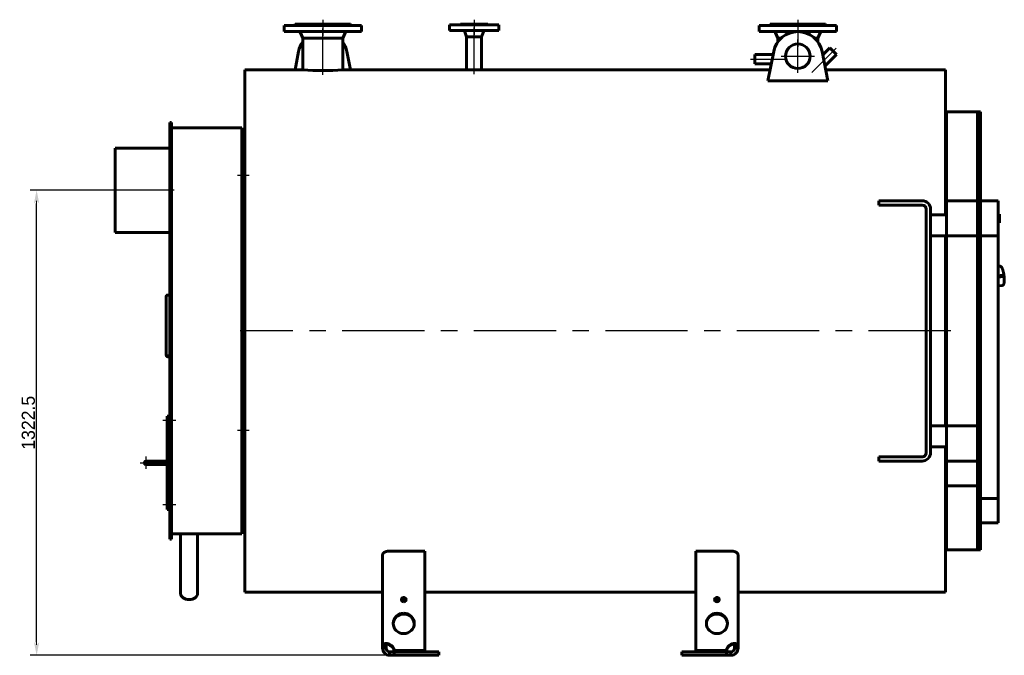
# Model space of a CAD drawing. Header units: millimetres. Extents: x 0 to 4382, y -164 to 841.
# Tile 3 of 6: x 1367 to 1740, y -120 to 121. Entities that reach past the tile are written whole.
import ezdxf

# ---------------------------------------------------------------- set-up
doc = ezdxf.new("R2010")
doc.units = ezdxf.units.MM
for name, pattern in [('CENTER_per1_scale0.019685', [1, 0.625, -0.125, 0.125, -0.125]), ('CENTER_per1_scale0.029528', [1.5, 0.9375, -0.1875, 0.1875, -0.1875]), ('CENTER_per1_scale0.157480', [8, 5, -1, 1, -1]), ('CENTER_per1_scale0.196850', [10, 6.25, -1.25, 1.25, -1.25]), ('CENTER_per1_scale0.228346', [11.6, 7.25, -1.45, 1.45, -1.45]), ('CENTER_per1_scale0.314961', [16, 10, -2, 2, -2]), ('CENTER_per1_scale0.354331', [18, 11.25, -2.25, 2.25, -2.25]), ('CENTER_per1_scale0.533113', [27.082164, 16.926353, -3.385271, 3.385271, -3.385271]), ('CENTER_per1_scale0.935039', [47.5, 29.6875, -5.9375, 5.9375, -5.9375]), ('CENTER_per28_scale0.981299', [49.85, 31.15625, -6.23125, 6.23125, -6.23125]), ('CENTER_per2_scale0.688976', [35, 21.875, -4.375, 4.375, -4.375]), ('CENTER_per2_scale0.720531', [36.602983, 22.876864, -4.575373, 4.575373, -4.575373]), ('CENTER_per2_scale0.738189', [37.5, 23.4375, -4.6875, 4.6875, -4.6875]), ('CENTER_per3_scale0.703969', [35.761614, 22.351008, -4.470202, 4.470202, -4.470202]), ('CENTER_per3_scale0.711438', [36.141039, 22.58815, -4.51763, 4.51763, -4.51763]), ('CENTER_per4_scale0.762795', [38.75, 24.21875, -4.84375, 4.84375, -4.84375])]:
    doc.linetypes.add(name, pattern=pattern)
doc.styles.add('TextStyle_1', font='T-FLEX Type A.TTF', dxfattribs={"height": 5})
doc.dimstyles.new('DIM_ST_1', dxfattribs={"dimtxt": 5, "dimasz": 5, "dimexe": 2.5, "dimexo": 0, "dimtad": 1, "dimlfac": 7.5, "dimrnd": 0.01, "dimdsep": 46, "dimtxsty": 'TextStyle_1', "dimblk": 'Arrow_3_C7_Status', "dimcen": 0.09, "dimclrd": 7, "dimclre": 7, "dimclrt": 7, "dimazin": 0, "dimtfac": 1, "dimtdec": 0, "dimtmove": 0, "dimatfit": 0, "dimldrblk": 'NONE', "dimfxl": 1, "dimtvp": 1, "dimtolj": 1, "dimarcsym": 0})

# ---------------------------------------------------------------- blocks, each defined once
blk = doc.blocks.new('Arrow_3_C7_Status')
at = {"color": 7, "linetype": 'Continuous', "lineweight": 0}
blk.add_line((-1, 0), (-0.8, 0), dxfattribs=at)
at = {"color": 7}
blk.add_solid([(-1, -0.2), (0, 0), (-0.8, 0), (-1, 0.2)], dxfattribs=at)
blk = doc.blocks.new('*D7')
at = {"color": 7, "lineweight": -2}
for p, q in [((-168.45, 56.67), (-200.73, 56.67)), ((-198.23, -114.67), (-198.23, 51.67)), ((-62.72, -119.67), (-200.73, -119.67))]:
    blk.add_line(p, q, dxfattribs=at)
at = {"layer": 'Defpoints', "color": 0}
for p in [(-198.23, 56.67), (-168.45, 56.67), (-62.72, -119.67)]:
    blk.add_point(p, dxfattribs=at)
at = {"color": 7, "lineweight": -2, "xscale": 5, "yscale": 5, "zscale": 5}
for p, rotation in [((-198.23, 56.67), 89.9999999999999), ((-198.23, -119.67), 269.9999999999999)]:
    blk.add_blockref('Arrow_3_C7_Status', p, dxfattribs=dict(at, rotation=rotation))
at = {"color": 7, "insert": (-201.35, -31.5), "char_height": 5, "attachment_point": 5, "rotation": 90, "style": 'TextStyle_1'}
blk.add_mtext('\\A1;1322.5{\\H0.5x;\\S^ ;}', dxfattribs=at)
blk = doc.blocks.new('_None')
blk = doc.blocks.new('Проекция_1')
at = {"color": 7, "linetype": 'Continuous', "lineweight": 60}
for p, q in [((-100.3159, 119.6667), (-99.5141, 119.6667)), ((-100.3159, 119.6667), (-100.3159, 119.4667)), ((-99.5141, 119.6667), (-79.2493, 119.6667)), ((-79.2493, 119.4667), (-79.2493, 119.6667)), ((-41.7826, 119.4), (-23.1159, 119.4)), ((-41.7826, 119.4), (-41.7826, 117.2667)), ((-37.6493, 119.6667), (-27.2493, 119.6667)), ((-37.6493, 119.6667), (-37.6493, 119.5333)), ((-27.2493, 119.5333), (-27.2493, 119.6667)), ((-23.1159, 117.2667), (-23.1159, 119.4)), ((100.7507, 119.6667), (79.684, 119.6667)), ((79.684, 119.6667), (79.684, 119.4667)), ((100.7507, 119.4667), (100.7507, 119.6667)), ((-103.3328, 119.1333), (-104.4493, 119.1333)), ((-104.4493, 119.1333), (-104.4493, 116.8667)), ((-103.3328, 116.8667), (-104.4493, 116.8667)), ((-75.1159, 119.1333), (-103.3328, 119.1333)), ((-75.1159, 116.8667), (-103.3328, 116.8667)), ((-100.5159, 119.2667), (-99.6989, 119.2667)), ((-100.5159, 119.2667), (-100.5159, 119.1333)), ((-99.6989, 119.2667), (-79.0493, 119.2667)), ((-98.2422, 116.3443), (-97.4026, 114.3333)), ((-82.1626, 114.3333), (-81.323, 116.3443)), ((-79.0493, 119.1333), (-79.0493, 119.2667)), ((-75.1159, 116.8667), (-75.1159, 119.1333)), ((-41.7826, 117.2667), (-23.1159, 117.2667)), ((-35.9872, 116.7494), (-35.2759, 114.8667)), ((-29.6226, 114.8667), (-28.9114, 116.7494)), ((75.5507, 119.1333), (104.884, 119.1333)), ((75.5507, 119.1333), (75.5507, 116.8667)), ((75.5507, 116.8667), (104.884, 116.8667)), ((100.9507, 119.2667), (79.484, 119.2667)), ((79.484, 119.2667), (79.484, 119.1333)), ((81.7578, 116.3443), (82.5974, 114.3333)), ((97.8374, 114.3333), (98.677, 116.3443)), ((100.9507, 119.1333), (100.9507, 119.2667)), ((104.884, 116.8667), (104.884, 119.1333)), ((-97.4026, 114.3333), (-97.4026, 112.7333)), ((-97.4026, 114.3333), (-96.8226, 114.3333)), ((-97.4026, 112.7333), (-97.4026, 102.3333)), ((-96.8226, 114.3333), (-82.1626, 114.3333)), ((-82.1626, 112.7333), (-82.1626, 114.3333)), ((-82.1626, 102.3333), (-82.1626, 112.7333)), ((-35.2759, 114.8667), (-35.2759, 102.3333)), ((-35.2759, 114.8667), (-29.6226, 114.8667)), ((-29.6226, 102.3333), (-29.6226, 114.8667)), ((82.5974, 114.3333), (82.5974, 112.8573)), ((83.8947, 114.3333), (82.5974, 114.3333)), ((97.8374, 114.3333), (96.5401, 114.3333)), ((97.8374, 112.8573), (97.8374, 114.3333)), ((-100.3148, 102.3333), (-98.9379, 109.282)), ((-80.6273, 109.282), (-79.2504, 102.3333)), ((78.8448, 98.0921), (81.0621, 109.282)), ((99.3727, 109.282), (101.59, 98.0921)), ((102.278, 110.6435), (99.628, 107.9935)), ((102.278, 110.6435), (104.8142, 108.1073)), ((73.9308, 106.3333), (73.9308, 108.1267)), ((80.8331, 108.1267), (73.9308, 108.1267)), ((73.9308, 104.54), (73.9308, 106.3333)), ((73.9308, 104.54), (80.1225, 104.54)), ((100.4669, 103.76), (104.8142, 108.1073)), ((-119.3826, 3.3333), (-119.3826, 102.3333)), ((-97.4026, 102.3333), (-119.3826, 102.3333)), ((-35.2759, 102.3333), (-82.1626, 102.3333)), ((79.6852, 102.3333), (-29.6226, 102.3333)), ((146.2174, 102.3333), (100.7496, 102.3333)), ((146.2174, 102.3333), (146.2174, 47.3333)), ((101.59, 98.0921), (78.8448, 98.0921)), ((146.4841, 52.6667), (146.4841, 86.3333)), ((158.3507, 86.3333), (146.4841, 86.3333)), ((158.3507, 52.6667), (158.3507, 86.3333)), ((159.4174, 86.3333), (158.3507, 86.3333)), ((158.3507, 52.6667), (158.3507, 86.3333)), ((159.4174, 52.6667), (159.4174, 86.3333)), ((-147.7826, 77.3204), (-147.7826, 82.3333)), ((-147.1159, 82.3333), (-147.7826, 82.3333)), ((-147.1159, 77.3204), (-147.1159, 82.3333)), ((146.4841, 84.4333), (146.2174, 84.4333)), ((-120.4493, 80.3333), (-147.1159, 80.3333)), ((-120.4493, 80.3333), (-120.4493, 3.3333)), ((-147.7826, 77.3204), (-147.7826, 76.8974)), ((-147.7826, 70.2308), (-147.7826, 76.8974)), ((-147.7826, 76.8974), (-147.1159, 76.8974)), ((-147.1159, 77.3204), (-147.1159, 76.8974)), ((-147.1159, 70.2308), (-147.1159, 76.8974)), ((-168.4493, 40.6667), (-168.4493, 72.6667)), ((-168.4493, 72.6667), (-147.7826, 72.6667)), ((-147.7826, 64.3063), (-147.7826, 70.2308)), ((-147.1159, 64.3063), (-147.1159, 70.2308)), ((-147.7826, 59.5613), (-147.7826, 64.3063)), ((-147.1159, 64.3063), (-147.1159, 59.5613)), ((-119.3826, 63.2259), (-120.4493, 63.2259)), ((-120.4493, 61.3592), (-119.3826, 61.3592)), ((-147.7826, 59.5613), (-147.7826, -75.6667)), ((-147.1159, 59.5613), (-147.1159, -75.6667)), ((120.8841, 52.6667), (122.5507, 52.6667)), ((120.8841, 51.0667), (120.8841, 52.6667)), ((122.5507, 52.6667), (133.8439, 52.6667)), ((133.8439, 52.6667), (135.5106, 52.6667)), ((137.2841, 52.6667), (135.5106, 52.6667)), ((146.4841, 52.6667), (158.3507, 52.6667)), ((146.4841, 47.3333), (146.4841, 52.6667)), ((158.3507, 52.6667), (159.4174, 52.6667)), ((158.3507, 52.6667), (158.3507, 39.3333)), ((158.3507, 39.3333), (158.3507, 52.6667)), ((159.4174, 52.6667), (159.4174, 39.3333)), ((159.4174, 52.6667), (159.4174, 39.3333)), ((166.0841, 52.6667), (159.4174, 52.6667)), ((166.0841, 39.3333), (166.0841, 52.6667)), ((122.5507, 51.0667), (120.8841, 51.0667)), ((122.5507, 51.0667), (133.8439, 51.0667)), ((135.5106, 51.0667), (133.8439, 51.0667)), ((137.2841, 51.0667), (135.5106, 51.0667)), ((138.8841, 49.4667), (138.8841, -42.8)), ((140.4841, 49.4667), (140.4841, -42.8)), ((140.4841, 47.3333), (146.4841, 47.3333)), ((146.4841, 39.3333), (146.4841, 47.3333)), ((166.6441, 47.5997), (166.0841, 47.5997)), ((166.6441, 44.2659), (166.6441, 47.5997)), ((166.6441, 47.5935), (166.6441, 47.5935)), ((166.6441, 44.2659), (166.0841, 44.2659)), ((166.0841, 44.2581), (166.6441, 44.2581)), ((166.6441, 44.2616), (166.6441, 44.2637)), ((166.6441, 44.2586), (166.6441, 44.2616)), ((-168.4493, 40.6667), (-147.7826, 40.6667)), ((146.4841, 39.3333), (140.4841, 39.3333)), ((146.2174, 39.3333), (146.2174, -32.6667)), ((146.4841, -32.6667), (146.4841, 39.3333)), ((158.3507, 39.3333), (146.4841, 39.3333)), ((159.4174, 39.3333), (158.3507, 39.3333)), ((158.3507, 39.3333), (158.3507, 3.3333)), ((158.3507, -32.6667), (158.3507, 39.3333)), ((159.4174, 39.3333), (159.4174, 3.3333)), ((159.4174, 39.3333), (166.0841, 39.3333)), ((166.0841, -60.2635), (166.0841, 39.3333)), ((166.717, 27.8454), (166.0841, 27.7606)), ((167.8822, 24.4312), (166.0841, 24.1903)), ((166.0841, 23.7288), (167.9411, 23.9776)), ((167.914, 24.4326), (167.8888, 24.4318)), ((167.9014, 24.4323), (167.9178, 24.4327)), ((167.959, 23.9826), (167.9873, 23.994)), ((168.0001, 24.3757), (168.0206, 24.2216)), ((168.0431, 24.3809), (168.0634, 24.2282)), ((168.0634, 24.2282), (168.0822, 24.0756)), ((166.0841, 20.3618), (167.6907, 20.577)), ((-149.1159, 16.4762), (-149.1159, -5.5009)), ((-147.7826, 16.9443), (-148.4493, 16.9443)), ((-120.4493, 3.3333), (-120.4493, -73.6667)), ((-119.3826, 3.3333), (-119.3826, -95.6667)), ((158.3507, 3.3333), (158.3507, -32.6667)), ((159.4174, 3.3333), (159.4174, -32.6667)), ((-119.3826, -0.9022), (-120.4493, -0.9022)), ((-119.3826, -0.9109), (-120.4493, -0.9109)), ((-120.4493, -0.9227), (-119.3826, -0.9227)), ((-119.3826, -1.282), (-120.4493, -1.282)), ((-120.4493, -1.3388), (-119.3826, -1.3388)), ((-120.4493, -2.7689), (-119.3826, -2.7689)), ((-149.1159, -5.8285), (-149.1159, -5.5009)), ((-148.4493, -6.1577), (-147.7826, -6.1577)), ((-148.4493, -6.4665), (-147.7826, -6.4665)), ((-148.7159, -30.3333), (-148.7159, -29)), ((-148.7159, -29), (-148.0493, -29)), ((-148.0493, -29), (-148.0493, -30.3333)), ((-148.7159, -30.3333), (-148.7159, -63)), ((-147.7826, -30), (-148.0493, -30)), ((-148.0493, -63), (-148.0493, -30.3333)), ((-148.0493, -31.3333), (-147.7826, -31.3333)), ((-119.3826, -33.4693), (-120.4493, -33.4693)), ((140.4841, -32.6667), (146.4841, -32.6667)), ((158.3507, -32.6667), (146.4841, -32.6667)), ((146.4841, -40.6667), (146.4841, -32.6667)), ((158.3507, -46), (158.3507, -32.6667)), ((159.4174, -32.6667), (158.3507, -32.6667)), ((158.3507, -32.6667), (158.3507, -46)), ((159.4174, -46), (159.4174, -32.6667)), ((-120.4493, -35.3359), (-119.3826, -35.3359)), ((146.4841, -40.6667), (140.4841, -40.6667)), ((146.2174, -40.6667), (146.2174, -95.6667)), ((146.4841, -40.6667), (146.4841, -46)), ((120.8841, -44.4), (122.5507, -44.4)), ((120.8841, -46), (120.8841, -44.4)), ((122.5507, -44.4), (133.8439, -44.4)), ((133.8439, -44.4), (135.5106, -44.4)), ((137.2841, -44.4), (135.5106, -44.4)), ((-155.0493, -46), (-156.7159, -46)), ((-156.7159, -47.3333), (-155.0493, -47.3333)), ((-148.7159, -46), (-155.0493, -46)), ((-148.7159, -46), (-155.0493, -46)), ((-155.0493, -47.3333), (-148.7159, -47.3333)), ((122.5507, -46), (120.8841, -46)), ((122.5507, -46), (133.8439, -46)), ((135.5106, -46), (133.8439, -46)), ((137.2841, -46), (135.5106, -46)), ((146.4841, -55.3565), (146.4841, -46)), ((146.4841, -46), (158.3507, -46)), ((158.3507, -46), (158.3507, -79.6667)), ((158.3507, -46), (159.4174, -46)), ((158.3507, -55.3565), (158.3507, -46)), ((159.4174, -46), (159.4174, -79.6667)), ((146.4841, -55.3565), (158.3507, -55.3565)), ((146.4841, -55.3565), (146.4841, -79.6667)), ((146.4841, -55.3565), (158.3507, -55.3565)), ((158.3507, -55.3565), (158.3507, -79.6667)), ((-148.7159, -64.3333), (-148.7159, -63)), ((-147.7826, -62), (-148.0493, -62)), ((-148.0493, -63), (-148.0493, -64.3333)), ((-148.0493, -63.3333), (-147.7826, -63.3333)), ((159.4174, -69.3922), (159.4174, -60.2635)), ((159.4174, -60.2635), (166.0841, -60.2635)), ((166.0841, -60.2635), (166.0841, -69.3922)), ((-148.0493, -64.3333), (-148.7159, -64.3333)), ((166.0841, -69.3922), (159.4174, -69.3922)), ((-147.1159, -73.6667), (-143.6693, -73.6667)), ((-143.6693, -73.6667), (-140.4493, -73.6667)), ((-143.6693, -73.6667), (-143.6693, -96.2328)), ((-140.4493, -73.6667), (-137.2293, -73.6667)), ((-137.2293, -73.6667), (-120.4493, -73.6667)), ((-137.2293, -73.6667), (-137.2293, -96.2328)), ((-147.7826, -75.6667), (-147.1159, -75.6667)), ((146.2174, -77.7667), (146.4841, -77.7667)), ((-67.1159, -116.1375), (-67.1159, -81.5946)), ((-64.4493, -80.1302), (-51.1159, -80.1302)), ((-51.1159, -80.1302), (-51.1159, -117.8595)), ((51.5507, -80.1302), (64.8841, -80.1302)), ((51.5507, -117.8595), (51.5507, -80.1302)), ((67.5507, -81.5946), (67.5507, -116.1375)), ((146.4841, -79.6667), (158.3507, -79.6667)), ((158.3507, -79.6667), (159.4174, -79.6667)), ((-119.3826, -95.6667), (-67.1159, -95.6667)), ((-51.1159, -95.6667), (51.5507, -95.6667)), ((67.5507, -95.6667), (146.2174, -95.6667)), ((-140.4498, -98.5097), (-140.4497, -98.5097)), ((-140.4488, -98.5097), (-140.4488, -98.5097)), ((-64.4493, -115.7924), (-64.4493, -115.4473)), ((64.8841, -115.7924), (64.8841, -115.4473)), ((-67.1159, -116.1375), (-67.1159, -117)), ((-67.1159, -116.1375), (-65.7826, -116.1375)), ((-67.1159, -117), (-65.7826, -117)), ((-65.7826, -116.1375), (-65.7826, -117)), ((-64.4493, -118.3333), (-62.7163, -118.3333)), ((-64.4493, -118.3333), (-64.4493, -119.6667)), ((-62.7163, -118.2045), (-62.7163, -117.8595)), ((-51.1159, -117.8595), (-62.7163, -117.8595)), ((-51.1159, -118.2045), (-62.7163, -118.2045)), ((-62.7163, -118.3333), (-62.7163, -119.6667)), ((-45.7826, -118.3333), (-62.7163, -118.3333)), ((-51.1159, -117.8595), (-51.1159, -118.2045)), ((-45.7826, -119.6667), (-45.7826, -118.3333)), ((46.2174, -118.3333), (46.2174, -119.6667)), ((63.1511, -118.3333), (46.2174, -118.3333)), ((51.5507, -117.8595), (51.5507, -118.2045)), ((63.1511, -117.8595), (51.5507, -117.8595)), ((63.1511, -118.2045), (51.5507, -118.2045)), ((63.1511, -118.2045), (63.1511, -117.8595)), ((63.1511, -118.3333), (64.8841, -118.3333)), ((63.1511, -119.6667), (63.1511, -118.3333)), ((64.8841, -118.3333), (64.8841, -119.6667)), ((66.2174, -117), (66.2174, -116.1375)), ((67.5507, -116.1375), (66.2174, -116.1375)), ((67.5507, -117), (66.2174, -117)), ((67.5507, -117), (67.5507, -116.1375)), ((-64.4493, -119.6667), (-62.7163, -119.6667)), ((-62.7163, -119.6667), (-45.7826, -119.6667)), ((46.2174, -119.6667), (63.1511, -119.6667)), ((63.1511, -119.6667), (64.8841, -119.6667))]:
    blk.add_line(p, q, dxfattribs=at)
at = {"color": 7, "linetype": 'CENTER_per1_scale0.029528', "lineweight": 25}
for p, q in [((-89.7826, 121.3333), (-89.7826, 117.8)), ((90.2174, 121.3333), (90.2174, 117.8))]:
    blk.add_line(p, q, dxfattribs=at)
at = {"color": 7, "linetype": 'CENTER_per1_scale0.354331', "lineweight": 25}
for p, q in [((-89.7826, 120.9333), (-89.7826, 115.2)), ((90.2174, 120.9333), (90.2174, 115.2))]:
    blk.add_line(p, q, dxfattribs=at)
at = {"color": 7, "linetype": 'CENTER_per1_scale0.019685', "lineweight": 25}
blk.add_line((-32.4493, 121.3333), (-32.4493, 117.8667), dxfattribs=at)
at = {"color": 7, "linetype": 'CENTER_per1_scale0.314961', "lineweight": 25}
blk.add_line((-32.4493, 121.0667), (-32.4493, 115.6), dxfattribs=at)
at = {"color": 7, "linetype": 'CENTER_per3_scale0.703969', "lineweight": 25}
blk.add_line((-89.7826, 100.373), (-89.7826, 118.011), dxfattribs=at)
at = {"color": 7, "linetype": 'CENTER_per3_scale0.711438', "lineweight": 25}
blk.add_line((-32.4493, 100.6263), (-32.4493, 118.4161), dxfattribs=at)
at = {"color": 7, "linetype": 'CENTER_per1_scale0.533113', "lineweight": 25}
blk.add_line((90.2174, 118.011), (90.2174, 111.0667), dxfattribs=at)
at = {"color": 7, "linetype": 'CENTER_per2_scale0.688976', "lineweight": 25}
for p, q in [((90.2174, 101.1345), (90.2174, 113.8012)), ((83.8841, 107.4678), (96.5507, 107.4678))]:
    blk.add_line(p, q, dxfattribs=at)
at = {"color": 7, "linetype": 'CENTER_per2_scale0.720531', "lineweight": 25}
blk.add_line((95.4657, 101.295), (104.7246, 110.5539), dxfattribs=at)
at = {"color": 7, "linetype": 'CENTER_per2_scale0.738189', "lineweight": 25}
blk.add_line((72.2641, 106.3333), (85.5975, 106.3333), dxfattribs=at)
at = {"color": 7, "linetype": 'CENTER_per1_scale0.157480', "lineweight": 25}
for p, q in [((-117.7159, 62.2925), (-122.1159, 62.2925)), ((-117.7159, -34.4026), (-122.1159, -34.4026))]:
    blk.add_line(p, q, dxfattribs=at)
at = {"color": 7, "linetype": 'CENTER_per4_scale0.762795', "lineweight": 25}
blk.add_line((-146.1159, 56.6667), (-170.1159, 56.6667), dxfattribs=at)
at = {"color": 7, "linetype": 'CENTER_per28_scale0.981299', "lineweight": 25}
blk.add_line((148.1507, 3.3333), (-121.0493, 3.3333), dxfattribs=at)
at = {"color": 7, "linetype": 'CENTER_per1_scale0.228346', "lineweight": 25}
for p, q in [((-145.5026, -30.6667), (-150.3826, -30.6667)), ((-145.5026, -62.6667), (-150.3826, -62.6667))]:
    blk.add_line(p, q, dxfattribs=at)
at = {"color": 7, "linetype": 'CENTER_per1_scale0.196850', "lineweight": 25}
for p, q in [((-156.7159, -49), (-156.7159, -44.3333)), ((-159.0493, -46.6667), (-154.3826, -46.6667))]:
    blk.add_line(p, q, dxfattribs=at)
at = {"color": 7, "linetype": 'CENTER_per1_scale0.935039', "lineweight": 25}
blk.add_line((-156.7159, -46.6667), (-147.0493, -46.6667), dxfattribs=at)
at = {"color": 7, "lineweight": 60, "flags": 128}
for points in [[(167.6907, 20.5771), (167.693, 20.5773), (167.7293, 20.5836), (167.7649, 20.5921), (167.7998, 20.6029), (167.8338, 20.6158), (167.8669, 20.6307), (167.8989, 20.6477), (167.9299, 20.6666), (167.9599, 20.6873), (167.9889, 20.7099), (168.0169, 20.7344), (168.044, 20.7609), (168.0702, 20.7894), (168.0957, 20.82), (168.1205, 20.8532), (168.1448, 20.8889), (168.1684, 20.9277), (168.1915, 20.9696), (168.214, 21.015), (168.2356, 21.0636), (168.2563, 21.1151), (168.2757, 21.1692), (168.2939, 21.2251), (168.3106, 21.2825), (168.3261, 21.3412), (168.3403, 21.401), (168.3534, 21.462), (168.3655, 21.5242), (168.3766, 21.5875), (168.3868, 21.652), (168.3961, 21.7178), (168.4046, 21.7848), (168.4123, 21.8531), (168.4192, 21.9226), (168.4254, 21.9933), (168.4308, 22.0653), (168.4355, 22.1384), (168.4395, 22.2128), (168.4428, 22.2883), (168.4455, 22.365), (168.4474, 22.4428), (168.4487, 22.5216), (168.4493, 22.6015), (168.4492, 22.6823), (168.4485, 22.7642), (168.4471, 22.8469), (168.4451, 22.9305), (168.4424, 23.0149), (168.4391, 23.1001), (168.4351, 23.186), (168.4306, 23.2725), (168.4254, 23.3597), (168.4195, 23.4475), (168.4131, 23.5357), (168.4061, 23.6244), (168.3984, 23.7135), (168.3901, 23.8029), (168.3813, 23.8926), (168.3719, 23.9826), (168.3619, 24.0727), (168.3513, 24.1629), (168.3401, 24.2532), (168.3284, 24.3435), (168.3162, 24.4337), (168.3034, 24.5238), (168.2901, 24.6137), (168.2762, 24.7033), (168.2618, 24.7927), (168.247, 24.8817), (168.2316, 24.9703), (168.2157, 25.0584), (168.1994, 25.146), (168.1826, 25.233), (168.1653, 25.3194), (168.1476, 25.4051), (168.1294, 25.49), (168.1108, 25.5742), (168.0917, 25.6575), (168.0723, 25.7399), (168.0525, 25.8213), (168.0322, 25.9018), (168.0116, 25.9812), (167.9906, 26.0595), (167.9692, 26.1367), (167.9474, 26.2127), (167.9253, 26.2875), (167.9028, 26.3611), (167.88, 26.4334), (167.8568, 26.5043), (167.8333, 26.5739), (167.8094, 26.6421), (167.7852, 26.7089), (167.7606, 26.7743), (167.7356, 26.8383), (167.7102, 26.9008), (167.6844, 26.9619), (167.6581, 27.0214), (167.6314, 27.0796), (167.6041, 27.1362), (167.5763, 27.1915), (167.5477, 27.2453), (167.5184, 27.2976), (167.4882, 27.3486), (167.4571, 27.3982), (167.4247, 27.4463), (167.3911, 27.4929), (167.3562, 27.5377), (167.3201, 27.5801), (167.2832, 27.6198), (167.25, 27.6522), (167.217, 27.6816), (167.1842, 27.7081), (167.1516, 27.7319), (167.119, 27.7533), (167.0863, 27.7724), (167.0534, 27.7893), (167.0166, 27.8056), (166.9795, 27.8193), (166.9423, 27.8305), (166.905, 27.8392), (166.8675, 27.8454), (166.83, 27.8492), (166.7952, 27.8504), (166.7834, 27.8504)], [(167.9957, 24.0498), (167.9942, 24.025), (167.9897, 24.0126), (167.9826, 24.0012), (167.9734, 23.9916), (167.9627, 23.9844), (167.9542, 23.9819)], [(-148.4493, 16.9443), (-148.5146, 16.9421), (-148.5793, 16.9354), (-148.6428, 16.9243), (-148.7044, 16.9089), (-148.7635, 16.8894), (-148.8196, 16.8659), (-148.8722, 16.8387), (-148.9207, 16.8079), (-148.9646, 16.774), (-149.0036, 16.7371), (-149.0372, 16.6977), (-149.0652, 16.6562), (-149.0872, 16.6128), (-149.1031, 16.568), (-149.1127, 16.5224), (-149.1159, 16.4762)], [(-149.1159, 16.4762), (-149.1127, 16.5224)], [(-149.1159, -5.5009), (-149.1127, -5.5652), (-149.1031, -5.6288), (-149.0872, -5.6913), (-149.0652, -5.752), (-149.0372, -5.8102), (-149.0036, -5.8655), (-148.9646, -5.9173), (-148.9207, -5.9651), (-148.8722, -6.0084), (-148.8196, -6.0468), (-148.7635, -6.08), (-148.7044, -6.1076), (-148.6428, -6.1293), (-148.5793, -6.145), (-148.5146, -6.1545), (-148.4493, -6.1577)], [(-149.1159, -5.8285), (-149.1127, -5.8909), (-149.1031, -5.9528), (-149.0872, -6.0135), (-149.0652, -6.0724), (-149.0372, -6.129), (-149.0036, -6.1827), (-148.9646, -6.233), (-148.9207, -6.2794), (-148.8722, -6.3215), (-148.8196, -6.3588), (-148.7635, -6.391), (-148.7044, -6.4179), (-148.6428, -6.439), (-148.5793, -6.4542), (-148.5146, -6.4634), (-148.4493, -6.4665)], [(-64.4493, -80.1302), (-64.592, -80.1323), (-64.7343, -80.1388), (-64.8757, -80.1495), (-65.0198, -80.165), (-65.1622, -80.1849), (-65.3021, -80.2091), (-65.4353, -80.2366), (-65.5656, -80.268), (-65.6924, -80.3031), (-65.8188, -80.3429), (-65.941, -80.3864), (-66.0584, -80.4332), (-66.1702, -80.4831), (-66.2769, -80.536), (-66.3781, -80.5918), (-66.476, -80.6518), (-66.5676, -80.7145), (-66.6528, -80.7795), (-66.7324, -80.8478), (-66.805, -80.9182), (-66.8703, -80.9903), (-66.9296, -81.0659), (-66.9809, -81.1431), (-67.0242, -81.2213), (-67.0519, -81.2823), (-67.0747, -81.3437), (-67.0925, -81.4055), (-67.1055, -81.4684), (-67.1133, -81.5315), (-67.1159, -81.5946)], [(67.5507, -81.5946), (67.5463, -81.5127), (67.5332, -81.4308), (67.5113, -81.3493), (67.4798, -81.266), (67.4391, -81.1835), (67.3896, -81.1021), (67.3329, -81.0244), (67.268, -80.9482), (67.1952, -80.8739), (67.1119, -80.7996), (67.0205, -80.7277), (66.9213, -80.6587), (66.8196, -80.5957), (66.7112, -80.5358), (66.5966, -80.4791), (66.4721, -80.4244), (66.3416, -80.3737), (66.2056, -80.3272), (66.0748, -80.288), (65.9398, -80.2528), (65.8015, -80.2218), (65.6554, -80.1944), (65.5065, -80.1717), (65.3554, -80.1538), (65.2389, -80.1436), (65.1218, -80.1362), (65.003, -80.1317), (64.8841, -80.1302)], [(-64.4493, -115.4473), (-64.5828, -115.3986), (-64.7176, -115.3551), (-64.8527, -115.3171), (-64.9918, -115.2835), (-65.1306, -115.2556), (-65.2682, -115.2333), (-65.3997, -115.2171), (-65.5294, -115.2062), (-65.6565, -115.2005), (-65.7845, -115.1999), (-65.9091, -115.2048), (-66.0294, -115.2149), (-66.1372, -115.2291), (-66.2407, -115.2477), (-66.3396, -115.2708), (-66.4362, -115.2991), (-66.5273, -115.3318), (-66.6124, -115.369), (-66.6882, -115.4087), (-66.7582, -115.4522), (-66.8222, -115.4995), (-66.8816, -115.552), (-66.9343, -115.6083), (-66.9804, -115.6683), (-67.0217, -115.7357), (-67.0554, -115.807), (-67.0816, -115.8821), (-67.1008, -115.9635), (-67.1122, -116.0487), (-67.1159, -116.1375)], [(-64.4493, -115.7924), (-64.5336, -115.7312), (-64.621, -115.6756), (-64.7107, -115.6264), (-64.8018, -115.5842), (-64.8759, -115.5556), (-64.9505, -115.5321), (-65.0249, -115.5138), (-65.0982, -115.5011), (-65.1696, -115.494), (-65.2451, -115.4932), (-65.3176, -115.4992), (-65.3863, -115.5122), (-65.4502, -115.532), (-65.5035, -115.5557), (-65.5526, -115.5848), (-65.5969, -115.6189), (-65.6363, -115.6576), (-65.6712, -115.7016), (-65.7012, -115.7502), (-65.7261, -115.8027), (-65.7462, -115.8586), (-65.7627, -115.9234), (-65.774, -115.9918), (-65.7805, -116.0634), (-65.7826, -116.1375)], [(67.5507, -116.1375), (67.5474, -116.0543), (67.5375, -115.9743), (67.5208, -115.8976), (67.4963, -115.8224), (67.4644, -115.7508), (67.4251, -115.6831), (67.3797, -115.621), (67.3272, -115.5627), (67.2679, -115.5084), (67.1996, -115.4567), (67.1242, -115.4093), (67.042, -115.3665), (66.959, -115.3306), (66.8704, -115.2989), (66.7767, -115.2714), (66.6749, -115.2476), (66.5681, -115.2285), (66.4568, -115.2141), (66.3463, -115.2049), (66.2322, -115.2002), (66.1152, -115.1999), (65.992, -115.2045), (65.8662, -115.214), (65.7386, -115.2284), (65.5996, -115.2495), (65.4593, -115.2764), (65.3184, -115.3091), (65.173, -115.349), (65.0279, -115.3951), (64.8841, -115.4473)], [(66.2174, -116.1375), (66.2147, -116.0538), (66.2062, -115.9734), (66.1915, -115.8971), (66.17, -115.8258), (66.1472, -115.7721), (66.1194, -115.7221), (66.0866, -115.6761), (66.0488, -115.6346), (66.0061, -115.598), (65.9538, -115.5641), (65.8956, -115.5363), (65.8325, -115.5151), (65.7649, -115.5009), (65.7002, -115.4941), (65.6326, -115.493), (65.5627, -115.4975), (65.4913, -115.5075), (65.4174, -115.5234), (65.3427, -115.5449), (65.2678, -115.5715), (65.1936, -115.6031), (65.1137, -115.6429), (65.0351, -115.688), (64.9583, -115.738), (64.8841, -115.7924)]]:
    blk.add_lwpolyline(points, dxfattribs=at)
at = {"color": 7, "linetype": 'Continuous', "lineweight": 60}
blk.add_circle((90.2174, 107.4678), 4.6667, dxfattribs=at)
for centre, radius, start, end in [((-100.5159, 119.4667), 0.2, 270, 0), ((-79.0493, 119.4667), 0.2, 180, 270), ((-37.7826, 119.5333), 0.1333, 270, 0), ((-27.1159, 119.5333), 0.1333, 179.999995, 270), ((79.484, 119.4667), 0.2, 270, 0.000019), ((100.9507, 119.4667), 0.2, 180, 270), ((-99.2265, 115.9333), 1.0667, 22.660536, 61.044976), ((-80.3387, 115.9333), 1.0667, 118.955024, 157.339464), ((-36.7356, 116.4667), 0.8, 20.695451, 90), ((-28.163, 116.4667), 0.8, 90, 159.304549), ((90.2174, 107.4678), 9.3333, 11.207913, 168.792087), ((80.7735, 115.9333), 1.0667, 22.660536, 61.044976), ((99.6613, 115.9333), 1.0667, 118.955024, 157.339464), ((-89.7826, 107.4678), 9.3333, 144.728891, 168.792087), ((-89.7826, 107.4678), 9.3333, 11.207913, 35.271167), ((-89.7826, 201.042), 99.0024, 265.585899, 274.414311), ((-32.4493, 201.2951), 99.0021, 268.364116, 271.636112), ((137.2841, 49.4667), 3.2, 0, 90), ((137.2841, 49.4667), 1.6, 0.000005, 90), ((166.7897, 27.3334), 0.517, 90.702226, 98.083351), ((167.8911, 24.3651), 0.0667, 91.952445, 97.63074), ((150.8367, 22.0185), 17.23, 6.741467, 7.838065), ((167.9322, 24.0437), 0.0667, 277.63074, 291.901356), ((151.0323, 22.0447), 17.0814, 6.741467, 7.838065), ((167.8418, 25.8532), 1.486, 276.117079, 277.788978), ((168.1746, 23.3675), 0.8679, 97.359884, 100.222916), ((168.1231, 23.74), 0.3381, 96.941166, 104.306823), ((137.2841, -42.8), 3.2, 270, 0.000005), ((137.2841, -42.8), 1.6, 270, 0.000005), ((-156.7159, -46.6667), 0.6667, 90, 179.999974), ((-156.7159, -46.6667), 0.6667, 179.999974, 270), ((-140.4493, -149.9495), 76.3367, 87.847908, 92.152138), ((-64.4494, -117.0001), 2.6666, 179.998025, 270.001975), ((-64.4491, -116.9999), 1.3335, 180.006163, 269.993837), ((64.8842, -117.0001), 2.6666, 269.998025, 0.001975), ((64.8839, -116.9999), 1.3335, 270.006163, 359.993837)]:
    blk.add_arc(centre, radius, start, end, dxfattribs=at)
for centre, major_axis, ratio, start_param, end_param in [((-140.4493, -96.2328), (3.22, 0), 0.70710678, 3.14159255, 4.71238898), ((-140.4493, -96.2328), (3.22, 0), 0.70710678, 4.71238898, 6.28318531), ((-59.1159, -98.5409), (-0.8667, 0), 0.96592583, 4.71238898, 7.85398163), ((-59.1159, -98.886), (-0.8667, 0), 0.96592583, 4.71238898, 6.07558251), ((-59.1159, -98.5409), (0.8667, 0), 0.96592583, 4.71238898, 7.85398163), ((-59.1159, -98.886), (0.8667, 0), 0.96592583, 0.2076028, 1.57079633), ((59.5507, -98.886), (0.8667, 0), 0.96592583, 0.2076028, 2.93398986), ((-59.1159, -107.5562), (-4, 0), 0.96592583, 4.71238898, 7.85398163), ((-59.1159, -107.9013), (-4, 0), 0.96592583, 4.71238898, 6.23851225), ((-59.1159, -107.5562), (4, 0), 0.96592583, 4.71238898, 7.85398163), ((-59.1159, -107.9013), (4, 0), 0.96592583, 0.04467306, 1.57079633), ((59.5507, -107.9013), (4, 0), 0.96592583, 0.04467306, 3.0969196), ((-66.0201, -118.2872), (3.3333, 0), 0.96592583, 0.13323417, 1.08010144), ((66.4549, -118.2872), (-3.3333, 0), 0.96592583, 5.20308387, 6.14995114), ((-66.0201, -118.6323), (3.3333, 0), 0.96592583, 0.13323417, 1.08010144), ((66.4549, -118.6323), (-3.3333, 0), 0.96592583, 5.20308387, 6.14995114)]:
    blk.add_ellipse(centre, major_axis=major_axis, ratio=ratio, start_param=start_param, end_param=end_param, dxfattribs=at)
for centre, major_axis in [((59.5507, -98.5409), (0.8667, 0)), ((59.5507, -107.5562), (4, 0))]:
    blk.add_ellipse(centre, major_axis=major_axis, ratio=0.96592583, dxfattribs=at)
dim = blk.add_linear_dim(base=(-198.23, 56.6667), p1=(-62.7163, -119.6667), p2=(-168.4493, 56.6667), angle=90, text='<>{\\H0.5x;\\S^ ;}', dimstyle='DIM_ST_1')
dim.commit()
dim.dimension.update_dxf_attribs({"geometry": '*D7', "text_midpoint": (-198.23, -31.5), "dimtype": 160})

msp = doc.modelspace()

# ---------------------------------------------------------------- block references
msp.add_blockref('Проекция_1', (1571.39, 0))

doc.saveas('drawing.dxf')
